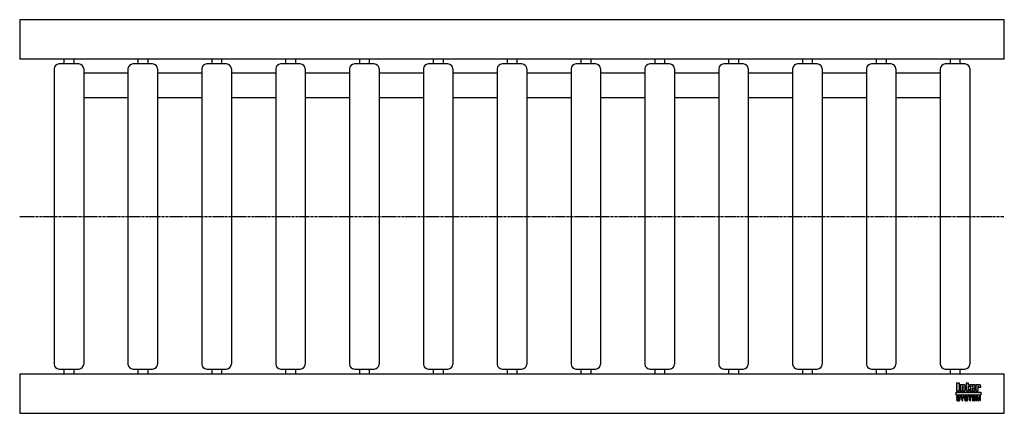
# Model space of a CAD drawing. Header units: millimetres. Extents: x 0 to 1000, y -200 to 200.
import ezdxf

# ---------------------------------------------------------------- set-up
doc = ezdxf.new("R2010")
doc.units = ezdxf.units.MM
doc.header["$LTSCALE"] = 2
doc.linetypes.add('CENTER', pattern=[2, 1.25, -0.25, 0.25, -0.25])
doc.layers.get('0').update_dxf_attribs({"linetype": 'CONTINUOUS', "lineweight": 50})
for name, color, linetype, lineweight in [('Centre Lines', 4, 'CENTER', 25), ('Frame', 1, 'CONTINUOUS', 25), ('Midi', 70, 'CONTINUOUS', 25), ('Rollers', 7, 'CONTINUOUS', 25)]:
    doc.layers.add(name, color=color, linetype=linetype, lineweight=lineweight)

# ---------------------------------------------------------------- blocks, each defined once
blk = doc.blocks.new('A$C0E344FC3')
at = {"layer": 'Rollers'}
for p, q in [((25, 155), (5, 155)), ((10, 160), (10, 155)), ((20, 160), (20, 155)), ((0, 150), (0, -150)), ((30, 150), (30, -150)), ((5, -155), (25, -155)), ((10, -155), (10, -160)), ((20, -155), (20, -160))]:
    blk.add_line(p, q, dxfattribs=at)
for centre, start, end in [((5, 150), 90, 180), ((25, 150), 0, 90), ((5, -150), 180, 270), ((25, -150), 270, 0)]:
    blk.add_arc(centre, 5, start, end, dxfattribs=at)

msp = doc.modelspace()

# ---------------------------------------------------------------- hatches: boundary and pattern name
at = {"layer": 'Frame'}
h = msp.add_hatch(color=254, dxfattribs=at)
h.paths.add_polyline_path([(973.3, -172.7), (973.3, -172.6), (973.4, -172.6), (973.4, -172.5), (973.4, -172.5), (973.5, -172.5), (973.6, -172.5), (973.7, -172.5), (973.7, -172.5), (973.8, -172.5), (973.8, -172.6), (973.9, -172.6), (973.9, -172.7), (973.9, -172.8), (973.9, -172.9), (973.9, -173.5), (976.1, -173.5), (976.1, -172.8), (976.1, -172.6), (976.1, -172.4), (976.1, -172.2), (976, -172), (975.9, -171.9), (975.9, -171.7), (975.8, -171.6), (975.7, -171.5), (975.6, -171.4), (975.5, -171.3), (975.4, -171.2), (975.2, -171.1), (975.1, -171.1), (974.9, -171), (974.7, -171), (974.6, -171), (974.5, -171), (974.4, -171), (974.3, -171), (974.2, -171), (974.1, -171.1), (974, -171.1), (973.9, -171.1), (973.9, -171.1), (973.8, -171.1), (973.7, -171.2), (973.6, -171.2), (973.5, -171.2), (973.5, -171.3), (973.4, -171.3), (973.3, -171.4), (973.2, -171.4), (973.2, -171), (971, -171), (971, -177.3), (973.3, -177.3), (973.3, -172.9), (973.3, -172.8)])
h.paths.add_polyline_path([(970.4, -172.5), (970.4, -172.3), (970.4, -172.1), (970.4, -171.9), (970.4, -171.8), (970.3, -171.7), (970.3, -171.5), (970.2, -171.4), (970.1, -171.3), (970, -171.3), (969.9, -171.2), (969.8, -171.1), (969.6, -171.1), (969.5, -171.1), (969.3, -171), (969.1, -171), (968.9, -171), (966.7, -171), (966.5, -171), (966.3, -171), (966.1, -171.1), (965.9, -171.1), (965.8, -171.1), (965.7, -171.2), (965.6, -171.3), (965.5, -171.3), (965.4, -171.4), (965.3, -171.5), (965.3, -171.7), (965.2, -171.8), (965.2, -171.9), (965.2, -172.1), (965.2, -172.3), (965.2, -172.5), (965.2, -175.9), (965.2, -176.1), (965.2, -176.3), (965.2, -176.4), (965.2, -176.6), (965.3, -176.7), (965.3, -176.8), (965.4, -176.9), (965.5, -177), (965.6, -177.1), (965.7, -177.1), (965.8, -177.2), (965.9, -177.2), (966.1, -177.3), (966.3, -177.3), (966.5, -177.3), (966.7, -177.3), (968.9, -177.3), (969.1, -177.3), (969.3, -177.3), (969.5, -177.3), (969.6, -177.2), (969.8, -177.2), (969.9, -177.1), (970, -177.1), (970.1, -177), (970.2, -176.9), (970.3, -176.8), (970.3, -176.7), (970.4, -176.6), (970.4, -176.4), (970.4, -176.3), (970.4, -176.1), (970.4, -175.9), (970.4, -174.8), (968.1, -174.8), (968.1, -175.6), (968.1, -175.8), (968.1, -175.8), (968.1, -175.9), (968, -176), (968, -176), (967.9, -176.1), (967.9, -176.1), (967.8, -176.1), (967.7, -176.1), (967.7, -176.1), (967.6, -176), (967.6, -176), (967.5, -175.9), (967.5, -175.8), (967.5, -175.8), (967.5, -175.6), (967.5, -174.3), (970.4, -174.3)])
h.paths.add_polyline_path([(968.1, -173.2), (967.5, -173.2), (967.5, -172.7), (967.5, -172.6), (967.5, -172.5), (967.5, -172.4), (967.5, -172.3), (967.6, -172.3), (967.6, -172.2), (967.7, -172.2), (967.8, -172.2), (967.9, -172.2), (968, -172.2), (968, -172.3), (968.1, -172.3), (968.1, -172.4), (968.1, -172.5), (968.1, -172.6), (968.1, -172.7)], flags=16)
h.paths.add_polyline_path([(963.7, -172.3), (964.6, -172.3), (964.6, -171), (963.7, -171), (963.7, -169.3), (961.4, -169.3), (961.4, -171), (960.8, -171), (960.8, -172.3), (961.4, -172.3), (961.4, -175.9), (961.4, -176.1), (961.4, -176.2), (961.4, -176.4), (961.5, -176.5), (961.5, -176.7), (961.6, -176.8), (961.6, -176.9), (961.7, -177), (961.8, -177), (961.9, -177.1), (962, -177.2), (962.2, -177.2), (962.3, -177.2), (962.5, -177.3), (962.7, -177.3), (962.9, -177.3), (964.6, -177.3), (964.6, -176.1), (964.2, -176.1), (964.1, -176.1), (964, -176.1), (963.9, -176.1), (963.8, -176), (963.8, -176), (963.7, -175.9), (963.7, -175.9), (963.7, -175.8)])
h.paths.add_polyline_path([(960.3, -172.8), (960.3, -172.6), (960.3, -172.4), (960.3, -172.2), (960.2, -172), (960.2, -171.9), (960.1, -171.7), (960, -171.6), (959.9, -171.5), (959.8, -171.4), (959.7, -171.3), (959.5, -171.2), (959.4, -171.1), (959.3, -171.1), (959.1, -171), (958.9, -171), (958.7, -171), (958.6, -171), (958.5, -171), (958.4, -171), (958.3, -171), (958.3, -171.1), (958.2, -171.1), (958.1, -171.1), (958, -171.1), (957.9, -171.1), (957.8, -171.2), (957.7, -171.2), (957.6, -171.2), (957.6, -171.3), (957.5, -171.3), (957.4, -171.4), (957.3, -171.4), (957.3, -171), (955.1, -171), (955.1, -177.3), (957.4, -177.3), (957.4, -172.9), (957.4, -172.8), (957.4, -172.7), (957.4, -172.6), (957.5, -172.6), (957.5, -172.5), (957.5, -172.5), (957.6, -172.5), (957.7, -172.5), (957.8, -172.5), (957.8, -172.5), (957.9, -172.5), (958, -172.6), (958, -172.6), (958, -172.7), (958, -172.8), (958, -172.9), (958, -177.3), (960.3, -177.3)])
h.paths.add_polyline_path([(954.4, -169.3), (951.3, -169.3), (951.3, -177.3), (954.4, -177.3)])
msp.add_hatch(color=1, dxfattribs=at).paths.add_polyline_path([(976.2, -181.6), (976.2, -178.4), (951.2, -178.4), (951.2, -181.6)])
h = msp.add_hatch(color=7, dxfattribs=at)
h.paths.add_polyline_path([(972.8, -182.7), (971.5, -182.7), (971.5, -187.1), (972.3, -187.1), (972.3, -183.4), (972.4, -183.4), (973.2, -187.1), (974.1, -187.1), (974.9, -183.4), (975, -183.4), (975, -187.1), (975.8, -187.1), (975.8, -182.7), (974.5, -182.7), (973.7, -186.2)])
h.paths.add_polyline_path([(970.8, -182.7), (967.5, -182.7), (967.5, -187.1), (970.9, -187.1), (970.9, -186.4), (968.4, -186.4), (968.4, -185.2), (970.6, -185.2), (970.6, -184.4), (968.4, -184.4), (968.4, -183.4), (970.8, -183.4)])
h.paths.add_polyline_path([(967.1, -182.7), (963.4, -182.7), (963.4, -183.4), (964.7, -183.4), (964.7, -187.1), (965.7, -187.1), (965.7, -183.4), (967.1, -183.4)])
h.paths.add_polyline_path([(962.5, -182.9), (962.3, -182.8), (962.2, -182.7), (962, -182.6), (961.8, -182.6), (961.5, -182.6), (961.3, -182.6), (961.1, -182.6), (960.9, -182.6), (960.7, -182.6), (960.6, -182.7), (960.4, -182.7), (960.3, -182.8), (960.2, -182.8), (960, -182.9), (959.9, -183), (959.9, -183.1), (959.8, -183.2), (959.7, -183.3), (959.7, -183.5), (959.6, -183.6), (959.6, -183.8), (959.6, -183.9), (959.6, -184.1), (959.6, -184.2), (959.6, -184.4), (959.7, -184.5), (959.8, -184.6), (959.8, -184.7), (959.9, -184.8), (960, -184.9), (960.1, -185), (960.2, -185), (960.3, -185.1), (960.5, -185.1), (960.6, -185.2), (960.8, -185.2), (960.9, -185.2), (961, -185.3), (961.1, -185.3), (961.2, -185.3), (961.2, -185.3), (961.3, -185.3), (961.3, -185.3), (961.4, -185.3), (961.4, -185.3), (961.5, -185.4), (961.7, -185.4), (961.8, -185.4), (962, -185.5), (962.1, -185.5), (962.2, -185.6), (962.3, -185.7), (962.3, -185.8), (962.3, -185.9), (962.3, -186.1), (962.2, -186.2), (962.1, -186.3), (962, -186.4), (961.8, -186.4), (961.7, -186.5), (961.5, -186.5), (961.3, -186.5), (961.2, -186.5), (961, -186.5), (960.8, -186.4), (960.7, -186.3), (960.6, -186.2), (960.5, -186.1), (960.4, -186), (960.4, -185.8), (959.5, -185.8), (959.5, -186), (959.6, -186.2), (959.6, -186.3), (959.7, -186.5), (959.8, -186.6), (959.9, -186.7), (960, -186.8), (960.1, -186.9), (960.2, -187), (960.4, -187.1), (960.5, -187.1), (960.7, -187.2), (960.9, -187.2), (961.1, -187.3), (961.3, -187.3), (961.5, -187.3), (961.6, -187.3), (961.6, -187.3), (961.8, -187.3), (961.9, -187.2), (962, -187.2), (962.2, -187.2), (962.3, -187.1), (962.5, -187), (962.6, -187), (962.7, -186.9), (962.9, -186.7), (963, -186.6), (963.1, -186.4), (963.1, -186.3), (963.2, -186.1), (963.2, -185.8), (963.2, -185.7), (963.2, -185.5), (963.2, -185.4), (963.1, -185.3), (963.1, -185.2), (963, -185.1), (963, -185.1), (962.9, -185), (962.8, -184.9), (962.7, -184.8), (962.6, -184.8), (962.5, -184.7), (962.4, -184.7), (962.2, -184.7), (962.1, -184.6), (961.9, -184.6), (961.8, -184.6), (961.8, -184.5), (961.7, -184.5), (961.6, -184.5), (961.6, -184.5), (961.5, -184.5), (961.4, -184.4), (961.3, -184.4), (961.3, -184.4), (961.2, -184.4), (961.1, -184.4), (961.1, -184.4), (961, -184.4), (960.9, -184.3), (960.9, -184.3), (960.8, -184.3), (960.7, -184.3), (960.6, -184.2), (960.6, -184.2), (960.5, -184.1), (960.5, -184), (960.5, -184), (960.5, -183.9), (960.4, -183.8), (960.5, -183.7), (960.5, -183.6), (960.6, -183.5), (960.7, -183.4), (960.8, -183.4), (961, -183.4), (961.1, -183.3), (961.2, -183.3), (961.4, -183.3), (961.6, -183.4), (961.7, -183.4), (961.9, -183.5), (962, -183.5), (962.1, -183.7), (962.1, -183.8), (962.2, -184), (963.1, -184), (963.1, -183.9), (963, -183.7), (963, -183.6), (963, -183.5), (962.9, -183.4), (962.9, -183.3), (962.8, -183.2), (962.7, -183), (962.6, -182.9)])
h.paths.add_polyline_path([(959.3, -182.7), (958.3, -182.7), (957.4, -184.6), (956.4, -182.7), (955.3, -182.7), (956.9, -185.5), (956.9, -187.1), (957.8, -187.1), (957.8, -185.5)])
h.paths.add_polyline_path([(954.4, -182.9), (954.2, -182.8), (954.1, -182.7), (953.9, -182.6), (953.7, -182.6), (953.5, -182.6), (953.2, -182.6), (953, -182.6), (952.8, -182.6), (952.7, -182.6), (952.5, -182.7), (952.4, -182.7), (952.2, -182.8), (952.1, -182.8), (952, -182.9), (951.9, -183), (951.8, -183.1), (951.7, -183.2), (951.6, -183.3), (951.6, -183.5), (951.6, -183.6), (951.5, -183.8), (951.5, -183.9), (951.5, -184.1), (951.5, -184.2), (951.6, -184.4), (951.6, -184.5), (951.7, -184.6), (951.7, -184.7), (951.8, -184.8), (951.9, -184.9), (952, -185), (952.2, -185), (952.3, -185.1), (952.4, -185.1), (952.5, -185.2), (952.7, -185.2), (952.8, -185.2), (953, -185.3), (953, -185.3), (953.1, -185.3), (953.1, -185.3), (953.2, -185.3), (953.3, -185.3), (953.3, -185.3), (953.4, -185.3), (953.4, -185.4), (953.6, -185.4), (953.7, -185.4), (953.9, -185.5), (954, -185.5), (954.1, -185.6), (954.2, -185.7), (954.2, -185.8), (954.2, -185.9), (954.2, -186.1), (954.1, -186.2), (954, -186.3), (953.9, -186.4), (953.8, -186.4), (953.6, -186.5), (953.4, -186.5), (953.2, -186.5), (953.1, -186.5), (952.9, -186.5), (952.8, -186.4), (952.6, -186.3), (952.5, -186.2), (952.4, -186.1), (952.4, -186), (952.4, -185.8), (951.5, -185.8), (951.5, -186), (951.5, -186.2), (951.5, -186.3), (951.6, -186.5), (951.7, -186.6), (951.8, -186.7), (951.9, -186.8), (952, -186.9), (952.1, -187), (952.3, -187.1), (952.5, -187.1), (952.6, -187.2), (952.8, -187.2), (953, -187.3), (953.2, -187.3), (953.4, -187.3), (953.5, -187.3), (953.6, -187.3), (953.7, -187.3), (953.8, -187.2), (954, -187.2), (954.1, -187.2), (954.3, -187.1), (954.4, -187), (954.5, -187), (954.7, -186.9), (954.8, -186.7), (954.9, -186.6), (955, -186.4), (955.1, -186.3), (955.1, -186.1), (955.1, -185.8), (955.1, -185.7), (955.1, -185.5), (955.1, -185.4), (955.1, -185.3), (955, -185.2), (955, -185.1), (954.9, -185.1), (954.8, -185), (954.7, -184.9), (954.6, -184.8), (954.5, -184.8), (954.4, -184.7), (954.3, -184.7), (954.1, -184.7), (954, -184.6), (953.8, -184.6), (953.8, -184.6), (953.7, -184.5), (953.6, -184.5), (953.6, -184.5), (953.5, -184.5), (953.4, -184.5), (953.3, -184.4), (953.3, -184.4), (953.2, -184.4), (953.1, -184.4), (953.1, -184.4), (953, -184.4), (952.9, -184.4), (952.9, -184.3), (952.8, -184.3), (952.7, -184.3), (952.6, -184.3), (952.6, -184.2), (952.5, -184.2), (952.5, -184.1), (952.4, -184), (952.4, -184), (952.4, -183.9), (952.4, -183.8), (952.4, -183.7), (952.5, -183.6), (952.6, -183.5), (952.7, -183.4), (952.8, -183.4), (952.9, -183.4), (953, -183.3), (953.2, -183.3), (953.3, -183.3), (953.5, -183.4), (953.7, -183.4), (953.8, -183.5), (953.9, -183.5), (954, -183.7), (954.1, -183.8), (954.1, -184), (955, -184), (955, -183.9), (955, -183.7), (955, -183.6), (954.9, -183.5), (954.9, -183.4), (954.8, -183.3), (954.7, -183.2), (954.6, -183), (954.5, -182.9)])

# ---------------------------------------------------------------- linework, layer by layer
at = {"layer": 'Centre Lines'}
msp.add_line((0, 0), (1000, 0), dxfattribs=at)
at = {"layer": 'Frame', "color": 7, "linetype": 'Continuous'}
for p, q in [((951.3, -169.3), (951.3, -177.3)), ((954.4, -169.3), (951.3, -169.3)), ((954.4, -177.3), (954.4, -169.3)), ((963.7, -169.3), (961.4, -169.3)), ((961.4, -169.3), (961.4, -171)), ((963.7, -171), (963.7, -169.3)), ((951.3, -177.3), (954.4, -177.3)), ((955.1, -171), (955.1, -177.3)), ((957.3, -171), (955.1, -171)), ((955.1, -177.3), (957.4, -177.3)), ((957.3, -171.4), (957.3, -171)), ((957.4, -171.4), (957.3, -171.4)), ((957.5, -171.3), (957.4, -171.4)), ((957.4, -172.7), (957.4, -172.6)), ((957.4, -172.6), (957.5, -172.6)), ((957.4, -172.8), (957.4, -172.7)), ((957.4, -172.9), (957.4, -172.8)), ((957.4, -177.3), (957.4, -172.9)), ((957.6, -171.3), (957.5, -171.3)), ((957.5, -172.6), (957.5, -172.5)), ((957.5, -172.5), (957.5, -172.5)), ((957.5, -172.5), (957.6, -172.5)), ((957.7, -171.2), (957.6, -171.2)), ((957.6, -171.2), (957.6, -171.3)), ((957.6, -172.5), (957.7, -172.5)), ((957.8, -171.2), (957.7, -171.2)), ((957.7, -172.5), (957.8, -172.5)), ((957.9, -171.1), (957.8, -171.2)), ((957.8, -172.5), (957.8, -172.5)), ((957.8, -172.5), (957.9, -172.5)), ((958, -171.1), (957.9, -171.1)), ((957.9, -172.5), (958, -172.6)), ((958.1, -171.1), (958, -171.1)), ((958, -172.6), (958, -172.7)), ((958, -172.6), (958, -172.6)), ((958, -172.7), (958, -172.8)), ((958, -172.8), (958, -172.9)), ((958, -172.9), (958, -177.3)), ((958, -177.3), (960.3, -177.3)), ((958.2, -171.1), (958.1, -171.1)), ((958.3, -171.1), (958.2, -171.1)), ((958.4, -171), (958.3, -171)), ((958.3, -171), (958.3, -171.1)), ((958.5, -171), (958.4, -171)), ((958.6, -171), (958.5, -171)), ((958.7, -171), (958.6, -171)), ((958.9, -171), (958.7, -171)), ((959.1, -171), (958.9, -171)), ((959.3, -171.1), (959.1, -171)), ((959.4, -171.1), (959.3, -171.1)), ((959.5, -171.2), (959.4, -171.1)), ((959.7, -171.3), (959.5, -171.2)), ((959.8, -171.4), (959.7, -171.3)), ((959.9, -171.5), (959.8, -171.4)), ((960, -171.6), (959.9, -171.5)), ((960.1, -171.7), (960, -171.6)), ((960.2, -171.9), (960.1, -171.7)), ((960.2, -172), (960.2, -171.9)), ((960.3, -172.2), (960.2, -172)), ((960.3, -172.4), (960.3, -172.2)), ((960.3, -172.6), (960.3, -172.4)), ((960.3, -172.8), (960.3, -172.6)), ((960.3, -177.3), (960.3, -172.8)), ((961.4, -171), (960.8, -171)), ((960.8, -171), (960.8, -172.3)), ((960.8, -172.3), (961.4, -172.3)), ((961.4, -172.3), (961.4, -175.9)), ((961.4, -175.9), (961.4, -176.1)), ((961.4, -176.1), (961.4, -176.2)), ((961.4, -176.2), (961.4, -176.4)), ((961.4, -176.4), (961.5, -176.5)), ((961.5, -176.5), (961.5, -176.7)), ((961.5, -176.7), (961.6, -176.8)), ((961.6, -176.8), (961.6, -176.9)), ((961.6, -176.9), (961.7, -177)), ((961.7, -177), (961.8, -177)), ((961.8, -177), (961.9, -177.1)), ((961.9, -177.1), (962, -177.2)), ((962, -177.2), (962.2, -177.2)), ((962.2, -177.2), (962.3, -177.2)), ((962.3, -177.2), (962.5, -177.3)), ((962.5, -177.3), (962.7, -177.3)), ((962.7, -177.3), (962.9, -177.3)), ((962.9, -177.3), (964.6, -177.3)), ((964.6, -171), (963.7, -171)), ((963.7, -175.8), (963.7, -172.3)), ((963.7, -172.3), (964.6, -172.3)), ((963.7, -175.9), (963.7, -175.8)), ((963.8, -176), (963.7, -175.9)), ((963.7, -175.9), (963.7, -175.9)), ((963.9, -176.1), (963.8, -176)), ((963.8, -176), (963.8, -176)), ((964, -176.1), (963.9, -176.1)), ((964.1, -176.1), (964, -176.1)), ((964.2, -176.1), (964.1, -176.1)), ((964.6, -176.1), (964.2, -176.1)), ((964.6, -172.3), (964.6, -171)), ((964.6, -177.3), (964.6, -176.1)), ((965.3, -171.7), (965.2, -171.8)), ((965.2, -171.8), (965.2, -171.9)), ((965.2, -171.9), (965.2, -172.1)), ((965.2, -172.1), (965.2, -172.3)), ((965.2, -172.3), (965.2, -172.5)), ((965.2, -172.5), (965.2, -175.9)), ((965.2, -175.9), (965.2, -176.1)), ((965.2, -176.1), (965.2, -176.3)), ((965.2, -176.3), (965.2, -176.4)), ((965.2, -176.4), (965.2, -176.6)), ((965.2, -176.6), (965.3, -176.7)), ((965.4, -171.4), (965.3, -171.5)), ((965.3, -171.5), (965.3, -171.7)), ((965.3, -176.7), (965.3, -176.8)), ((965.3, -176.8), (965.4, -176.9)), ((965.5, -171.3), (965.4, -171.4)), ((965.4, -176.9), (965.5, -177)), ((965.6, -171.3), (965.5, -171.3)), ((965.5, -177), (965.6, -177.1)), ((965.7, -171.2), (965.6, -171.3)), ((965.6, -177.1), (965.7, -177.1)), ((965.8, -171.1), (965.7, -171.2)), ((965.7, -177.1), (965.8, -177.2)), ((965.9, -171.1), (965.8, -171.1)), ((965.8, -177.2), (965.9, -177.2)), ((966.1, -171.1), (965.9, -171.1)), ((965.9, -177.2), (966.1, -177.3)), ((966.3, -171), (966.1, -171.1)), ((966.1, -177.3), (966.3, -177.3)), ((966.5, -171), (966.3, -171)), ((966.3, -177.3), (966.5, -177.3)), ((966.7, -171), (966.5, -171)), ((966.5, -177.3), (966.7, -177.3)), ((968.9, -171), (966.7, -171)), ((966.7, -177.3), (968.9, -177.3)), ((967.5, -172.4), (967.5, -172.3)), ((967.5, -172.3), (967.6, -172.3)), ((967.5, -172.5), (967.5, -172.4)), ((967.5, -172.6), (967.5, -172.5)), ((967.5, -172.7), (967.5, -172.6)), ((967.5, -173.2), (967.5, -172.7)), ((968.1, -173.2), (967.5, -173.2)), ((967.5, -175.6), (967.5, -174.3)), ((967.5, -174.3), (970.4, -174.3)), ((967.5, -175.8), (967.5, -175.6)), ((967.5, -175.9), (967.5, -175.8)), ((967.5, -175.8), (967.5, -175.8)), ((967.6, -176), (967.5, -175.9)), ((967.6, -172.3), (967.6, -172.2)), ((967.6, -172.2), (967.7, -172.2)), ((967.7, -176.1), (967.6, -176)), ((967.6, -176), (967.6, -176)), ((967.7, -172.2), (967.8, -172.2)), ((967.8, -176.1), (967.7, -176.1)), ((967.7, -176.1), (967.7, -176.1)), ((967.8, -172.2), (967.9, -172.2)), ((967.9, -176.1), (967.8, -176.1)), ((967.9, -172.2), (968, -172.2)), ((968, -176), (967.9, -176.1)), ((967.9, -176.1), (967.9, -176.1)), ((968, -172.2), (968, -172.3)), ((968, -172.3), (968.1, -172.3)), ((968.1, -175.9), (968, -176)), ((968, -176), (968, -176)), ((968.1, -172.3), (968.1, -172.4)), ((968.1, -172.4), (968.1, -172.5)), ((968.1, -172.5), (968.1, -172.6)), ((968.1, -172.6), (968.1, -172.7)), ((968.1, -172.7), (968.1, -173.2)), ((968.1, -174.8), (968.1, -175.6)), ((970.4, -174.8), (968.1, -174.8)), ((968.1, -175.6), (968.1, -175.8)), ((968.1, -175.8), (968.1, -175.8)), ((968.1, -175.8), (968.1, -175.9)), ((969.1, -171), (968.9, -171)), ((968.9, -177.3), (969.1, -177.3)), ((969.3, -171), (969.1, -171)), ((969.1, -177.3), (969.3, -177.3)), ((969.5, -171.1), (969.3, -171)), ((969.3, -177.3), (969.5, -177.3)), ((969.6, -171.1), (969.5, -171.1)), ((969.5, -177.3), (969.6, -177.2)), ((969.8, -171.1), (969.6, -171.1)), ((969.6, -177.2), (969.8, -177.2)), ((969.9, -171.2), (969.8, -171.1)), ((969.8, -177.2), (969.9, -177.1)), ((970, -171.3), (969.9, -171.2)), ((969.9, -177.1), (970, -177.1)), ((970.1, -171.3), (970, -171.3)), ((970, -177.1), (970.1, -177)), ((970.2, -171.4), (970.1, -171.3)), ((970.1, -177), (970.2, -176.9)), ((970.3, -171.5), (970.2, -171.4)), ((970.2, -176.9), (970.3, -176.8)), ((970.3, -171.7), (970.3, -171.5)), ((970.4, -171.8), (970.3, -171.7)), ((970.3, -176.7), (970.4, -176.6)), ((970.3, -176.8), (970.3, -176.7)), ((970.4, -171.9), (970.4, -171.8)), ((970.4, -172.1), (970.4, -171.9)), ((970.4, -172.3), (970.4, -172.1)), ((970.4, -172.5), (970.4, -172.3)), ((970.4, -174.3), (970.4, -172.5)), ((970.4, -175.9), (970.4, -174.8)), ((970.4, -176.1), (970.4, -175.9)), ((970.4, -176.3), (970.4, -176.1)), ((970.4, -176.4), (970.4, -176.3)), ((970.4, -176.6), (970.4, -176.4)), ((971, -171), (971, -177.3)), ((973.2, -171), (971, -171)), ((971, -177.3), (973.3, -177.3)), ((973.2, -171.4), (973.2, -171)), ((973.3, -171.4), (973.2, -171.4)), ((973.4, -171.3), (973.3, -171.4)), ((973.3, -172.7), (973.3, -172.6)), ((973.3, -172.6), (973.4, -172.6)), ((973.3, -172.8), (973.3, -172.7)), ((973.3, -172.9), (973.3, -172.8)), ((973.3, -177.3), (973.3, -172.9)), ((973.5, -171.3), (973.4, -171.3)), ((973.4, -172.6), (973.4, -172.5)), ((973.4, -172.5), (973.4, -172.5)), ((973.4, -172.5), (973.5, -172.5)), ((973.6, -171.2), (973.5, -171.2)), ((973.5, -171.2), (973.5, -171.3)), ((973.5, -172.5), (973.6, -172.5)), ((973.7, -171.2), (973.6, -171.2)), ((973.6, -172.5), (973.7, -172.5)), ((973.8, -171.1), (973.7, -171.2)), ((973.7, -172.5), (973.7, -172.5)), ((973.7, -172.5), (973.8, -172.5)), ((973.9, -171.1), (973.8, -171.1)), ((973.8, -172.5), (973.8, -172.6)), ((973.8, -172.6), (973.9, -172.6)), ((974, -171.1), (973.9, -171.1)), ((973.9, -171.1), (973.9, -171.1)), ((973.9, -172.6), (973.9, -172.7)), ((973.9, -172.7), (973.9, -172.8)), ((973.9, -172.8), (973.9, -172.9)), ((973.9, -172.9), (973.9, -173.5)), ((973.9, -173.5), (976.1, -173.5)), ((974.1, -171.1), (974, -171.1)), ((974.2, -171), (974.1, -171.1)), ((974.3, -171), (974.2, -171)), ((974.4, -171), (974.3, -171)), ((974.5, -171), (974.4, -171)), ((974.6, -171), (974.5, -171)), ((974.7, -171), (974.6, -171)), ((974.9, -171), (974.7, -171)), ((975.1, -171.1), (974.9, -171)), ((975.2, -171.1), (975.1, -171.1)), ((975.4, -171.2), (975.2, -171.1)), ((975.5, -171.3), (975.4, -171.2)), ((975.6, -171.4), (975.5, -171.3)), ((975.7, -171.5), (975.6, -171.4)), ((975.8, -171.6), (975.7, -171.5)), ((975.9, -171.7), (975.8, -171.6)), ((975.9, -171.9), (975.9, -171.7)), ((976, -172), (975.9, -171.9)), ((976.1, -172.2), (976, -172)), ((976.1, -172.4), (976.1, -172.2)), ((976.1, -172.6), (976.1, -172.4)), ((976.1, -172.8), (976.1, -172.6)), ((976.1, -173.5), (976.1, -172.8)), ((951.6, -183.6), (951.5, -183.8)), ((951.5, -183.8), (951.5, -183.9)), ((951.5, -183.9), (951.5, -184.1)), ((951.5, -184.1), (951.5, -184.2)), ((951.5, -184.2), (951.6, -184.4)), ((951.5, -185.8), (951.5, -186)), ((952.4, -185.8), (951.5, -185.8)), ((951.5, -186), (951.5, -186.2)), ((951.5, -186.2), (951.5, -186.3)), ((951.5, -186.3), (951.6, -186.5)), ((951.7, -183.2), (951.6, -183.3)), ((951.6, -183.3), (951.6, -183.5)), ((951.6, -183.5), (951.6, -183.6)), ((951.6, -184.4), (951.6, -184.5)), ((951.6, -184.5), (951.7, -184.6)), ((951.6, -186.5), (951.7, -186.6)), ((951.8, -183.1), (951.7, -183.2)), ((951.7, -184.6), (951.7, -184.7)), ((951.7, -184.7), (951.8, -184.8)), ((951.7, -186.6), (951.8, -186.7)), ((951.9, -183), (951.8, -183.1)), ((951.8, -184.8), (951.9, -184.9)), ((951.8, -186.7), (951.9, -186.8)), ((952, -182.9), (951.9, -183)), ((951.9, -184.9), (952, -185)), ((951.9, -186.8), (952, -186.9)), ((952.1, -182.8), (952, -182.9)), ((952, -185), (952.2, -185)), ((952, -186.9), (952.1, -187)), ((952.2, -182.8), (952.1, -182.8)), ((952.1, -187), (952.3, -187.1)), ((952.4, -182.7), (952.2, -182.8)), ((952.2, -185), (952.3, -185.1)), ((952.3, -185.1), (952.4, -185.1)), ((952.3, -187.1), (952.5, -187.1)), ((952.5, -182.7), (952.4, -182.7)), ((952.4, -183.7), (952.5, -183.6)), ((952.4, -183.8), (952.4, -183.7)), ((952.4, -183.9), (952.4, -183.8)), ((952.4, -184), (952.4, -183.9)), ((952.5, -184.1), (952.4, -184)), ((952.4, -184), (952.4, -184)), ((952.4, -185.1), (952.5, -185.2)), ((952.4, -186), (952.4, -185.8)), ((952.4, -186.1), (952.4, -186)), ((952.5, -186.2), (952.4, -186.1)), ((952.7, -182.6), (952.5, -182.7)), ((952.5, -183.6), (952.6, -183.5)), ((952.5, -184.2), (952.5, -184.1)), ((952.6, -184.2), (952.5, -184.2)), ((952.5, -185.2), (952.7, -185.2)), ((952.6, -186.3), (952.5, -186.2)), ((952.5, -187.1), (952.6, -187.2)), ((952.6, -183.5), (952.7, -183.4)), ((952.6, -184.3), (952.6, -184.2)), ((952.7, -184.3), (952.6, -184.3)), ((952.8, -186.4), (952.6, -186.3)), ((952.6, -187.2), (952.8, -187.2)), ((952.8, -182.6), (952.7, -182.6)), ((952.7, -183.4), (952.8, -183.4)), ((952.8, -184.3), (952.7, -184.3)), ((952.7, -185.2), (952.8, -185.2)), ((953, -182.6), (952.8, -182.6)), ((952.8, -183.4), (952.9, -183.4)), ((952.9, -184.3), (952.8, -184.3)), ((952.8, -185.2), (953, -185.3)), ((952.9, -186.5), (952.8, -186.4)), ((952.8, -187.2), (953, -187.3)), ((952.9, -183.4), (953, -183.3)), ((952.9, -184.4), (952.9, -184.3)), ((953, -184.4), (952.9, -184.4)), ((953.1, -186.5), (952.9, -186.5)), ((953.2, -182.6), (953, -182.6)), ((953, -183.3), (953.2, -183.3)), ((953.1, -184.4), (953, -184.4)), ((953, -185.3), (953, -185.3)), ((953, -185.3), (953.1, -185.3)), ((953, -187.3), (953.2, -187.3)), ((953.2, -184.4), (953.1, -184.4)), ((953.1, -184.4), (953.1, -184.4)), ((953.1, -185.3), (953.1, -185.3)), ((953.1, -185.3), (953.2, -185.3)), ((953.2, -186.5), (953.1, -186.5)), ((953.5, -182.6), (953.2, -182.6)), ((953.2, -183.3), (953.3, -183.3)), ((953.3, -184.4), (953.2, -184.4)), ((953.2, -185.3), (953.3, -185.3)), ((953.4, -186.5), (953.2, -186.5)), ((953.2, -187.3), (953.4, -187.3)), ((953.3, -183.3), (953.5, -183.4)), ((953.4, -184.5), (953.3, -184.4)), ((953.3, -184.4), (953.3, -184.4)), ((953.3, -185.3), (953.3, -185.3)), ((953.3, -185.3), (953.4, -185.3)), ((953.5, -184.5), (953.4, -184.5)), ((953.4, -185.3), (953.4, -185.4)), ((953.4, -185.4), (953.6, -185.4)), ((953.6, -186.5), (953.4, -186.5)), ((953.4, -187.3), (953.5, -187.3)), ((953.7, -182.6), (953.5, -182.6)), ((953.5, -183.4), (953.7, -183.4)), ((953.6, -184.5), (953.5, -184.5)), ((953.5, -187.3), (953.6, -187.3)), ((953.7, -184.5), (953.6, -184.5)), ((953.6, -184.5), (953.6, -184.5)), ((953.6, -185.4), (953.7, -185.4)), ((953.8, -186.4), (953.6, -186.5)), ((953.6, -187.3), (953.7, -187.3)), ((953.9, -182.6), (953.7, -182.6)), ((953.7, -183.4), (953.8, -183.5)), ((953.8, -184.6), (953.7, -184.5)), ((953.7, -185.4), (953.9, -185.5)), ((953.7, -187.3), (953.8, -187.2)), ((953.8, -183.5), (953.9, -183.5)), ((954, -184.6), (953.8, -184.6)), ((953.8, -184.6), (953.8, -184.6)), ((953.9, -186.4), (953.8, -186.4)), ((953.8, -187.2), (954, -187.2)), ((954.1, -182.7), (953.9, -182.6)), ((953.9, -183.5), (954, -183.7)), ((953.9, -185.5), (954, -185.5)), ((954, -186.3), (953.9, -186.4)), ((954, -183.7), (954.1, -183.8)), ((954.1, -184.7), (954, -184.6)), ((954, -185.5), (954.1, -185.6)), ((954.1, -186.2), (954, -186.3)), ((954, -187.2), (954.1, -187.2)), ((954.2, -182.8), (954.1, -182.7)), ((954.1, -183.8), (954.1, -184)), ((954.1, -184), (955, -184)), ((954.3, -184.7), (954.1, -184.7)), ((954.1, -185.6), (954.2, -185.7)), ((954.2, -186.1), (954.1, -186.2)), ((954.1, -187.2), (954.3, -187.1)), ((954.4, -182.9), (954.2, -182.8)), ((954.2, -185.7), (954.2, -185.8)), ((954.2, -185.8), (954.2, -185.9)), ((954.2, -185.9), (954.2, -186.1)), ((954.4, -184.7), (954.3, -184.7)), ((954.3, -187.1), (954.4, -187)), ((954.5, -182.9), (954.4, -182.9)), ((954.5, -184.8), (954.4, -184.7)), ((954.4, -187), (954.5, -187)), ((954.6, -183), (954.5, -182.9)), ((954.6, -184.8), (954.5, -184.8)), ((954.5, -187), (954.7, -186.9)), ((954.7, -183.2), (954.6, -183)), ((954.7, -184.9), (954.6, -184.8)), ((954.8, -183.3), (954.7, -183.2)), ((954.8, -185), (954.7, -184.9)), ((954.7, -186.9), (954.8, -186.7)), ((954.9, -183.4), (954.8, -183.3)), ((954.9, -185.1), (954.8, -185)), ((954.8, -186.7), (954.9, -186.6)), ((954.9, -183.5), (954.9, -183.4)), ((955, -183.6), (954.9, -183.5)), ((955, -185.1), (954.9, -185.1)), ((954.9, -186.6), (955, -186.4)), ((955, -183.7), (955, -183.6)), ((955, -183.9), (955, -183.7)), ((955, -184), (955, -183.9)), ((955, -185.2), (955, -185.1)), ((955.1, -185.3), (955, -185.2)), ((955, -186.4), (955.1, -186.3)), ((955.1, -185.4), (955.1, -185.3)), ((955.1, -185.5), (955.1, -185.4)), ((955.1, -185.7), (955.1, -185.5)), ((955.1, -185.8), (955.1, -185.7)), ((955.1, -186.1), (955.1, -185.8)), ((955.1, -186.3), (955.1, -186.1)), ((955.3, -182.7), (956.9, -185.5)), ((956.4, -182.7), (955.3, -182.7)), ((957.4, -184.6), (956.4, -182.7)), ((956.9, -185.5), (956.9, -187.1)), ((956.9, -187.1), (957.8, -187.1)), ((958.3, -182.7), (957.4, -184.6)), ((957.8, -185.5), (959.3, -182.7)), ((957.8, -187.1), (957.8, -185.5)), ((959.3, -182.7), (958.3, -182.7)), ((959.5, -185.8), (959.5, -186)), ((960.4, -185.8), (959.5, -185.8)), ((959.5, -186), (959.6, -186.2)), ((959.7, -183.5), (959.6, -183.6)), ((959.6, -183.6), (959.6, -183.8)), ((959.6, -183.8), (959.6, -183.9)), ((959.6, -183.9), (959.6, -184.1)), ((959.6, -184.1), (959.6, -184.2)), ((959.6, -184.2), (959.6, -184.4)), ((959.6, -184.4), (959.7, -184.5)), ((959.6, -186.2), (959.6, -186.3)), ((959.6, -186.3), (959.7, -186.5)), ((959.8, -183.2), (959.7, -183.3)), ((959.7, -183.3), (959.7, -183.5)), ((959.7, -184.5), (959.8, -184.6)), ((959.7, -186.5), (959.8, -186.6)), ((959.9, -183.1), (959.8, -183.2)), ((959.8, -184.6), (959.8, -184.7)), ((959.8, -184.7), (959.9, -184.8)), ((959.8, -186.6), (959.9, -186.7)), ((960, -182.9), (959.9, -183)), ((959.9, -183), (959.9, -183.1)), ((959.9, -184.8), (960, -184.9)), ((959.9, -186.7), (960, -186.8)), ((960.2, -182.8), (960, -182.9)), ((960, -184.9), (960.1, -185)), ((960, -186.8), (960.1, -186.9)), ((960.1, -185), (960.2, -185)), ((960.1, -186.9), (960.2, -187)), ((960.3, -182.8), (960.2, -182.8)), ((960.2, -185), (960.3, -185.1)), ((960.2, -187), (960.4, -187.1)), ((960.4, -182.7), (960.3, -182.8)), ((960.3, -185.1), (960.5, -185.1)), ((960.6, -182.7), (960.4, -182.7)), ((960.4, -183.8), (960.5, -183.7)), ((960.5, -183.9), (960.4, -183.8)), ((960.4, -186), (960.4, -185.8)), ((960.5, -186.1), (960.4, -186)), ((960.4, -187.1), (960.5, -187.1)), ((960.5, -183.6), (960.6, -183.5)), ((960.5, -183.7), (960.5, -183.6)), ((960.5, -184), (960.5, -183.9)), ((960.5, -184.1), (960.5, -184)), ((960.5, -184), (960.5, -184)), ((960.6, -184.2), (960.5, -184.1)), ((960.5, -185.1), (960.6, -185.2)), ((960.6, -186.2), (960.5, -186.1)), ((960.5, -187.1), (960.7, -187.2)), ((960.7, -182.6), (960.6, -182.7)), ((960.6, -183.5), (960.7, -183.4)), ((960.7, -184.3), (960.6, -184.2)), ((960.6, -184.2), (960.6, -184.2)), ((960.6, -185.2), (960.8, -185.2)), ((960.7, -186.3), (960.6, -186.2)), ((960.9, -182.6), (960.7, -182.6)), ((960.7, -183.4), (960.8, -183.4)), ((960.8, -184.3), (960.7, -184.3)), ((960.8, -186.4), (960.7, -186.3)), ((960.7, -187.2), (960.9, -187.2)), ((960.8, -183.4), (961, -183.4)), ((960.9, -184.3), (960.8, -184.3)), ((960.8, -185.2), (960.9, -185.2)), ((961, -186.5), (960.8, -186.4)), ((961.1, -182.6), (960.9, -182.6)), ((961, -184.4), (960.9, -184.3)), ((960.9, -184.3), (960.9, -184.3)), ((960.9, -185.2), (961, -185.3)), ((960.9, -187.2), (961.1, -187.3)), ((961, -183.4), (961.1, -183.3)), ((961.1, -184.4), (961, -184.4)), ((961, -185.3), (961.1, -185.3)), ((961.2, -186.5), (961, -186.5)), ((961.3, -182.6), (961.1, -182.6)), ((961.1, -183.3), (961.2, -183.3)), ((961.2, -184.4), (961.1, -184.4)), ((961.1, -184.4), (961.1, -184.4)), ((961.1, -185.3), (961.2, -185.3)), ((961.1, -187.3), (961.3, -187.3)), ((961.2, -183.3), (961.4, -183.3)), ((961.3, -184.4), (961.2, -184.4)), ((961.2, -185.3), (961.2, -185.3)), ((961.2, -185.3), (961.3, -185.3)), ((961.3, -186.5), (961.2, -186.5)), ((961.5, -182.6), (961.3, -182.6)), ((961.3, -184.4), (961.3, -184.4)), ((961.4, -184.4), (961.3, -184.4)), ((961.3, -185.3), (961.3, -185.3)), ((961.3, -185.3), (961.4, -185.3)), ((961.5, -186.5), (961.3, -186.5)), ((961.3, -187.3), (961.5, -187.3)), ((961.4, -183.3), (961.6, -183.4)), ((961.5, -184.5), (961.4, -184.4)), ((961.4, -185.3), (961.4, -185.3)), ((961.4, -185.3), (961.5, -185.4)), ((961.8, -182.6), (961.5, -182.6)), ((961.6, -184.5), (961.5, -184.5)), ((961.5, -185.4), (961.7, -185.4)), ((961.7, -186.5), (961.5, -186.5)), ((961.5, -187.3), (961.6, -187.3)), ((961.6, -183.4), (961.7, -183.4)), ((961.7, -184.5), (961.6, -184.5)), ((961.6, -184.5), (961.6, -184.5)), ((961.6, -187.3), (961.8, -187.3)), ((961.6, -187.3), (961.6, -187.3)), ((961.7, -183.4), (961.9, -183.5)), ((961.8, -184.5), (961.7, -184.5)), ((961.7, -185.4), (961.8, -185.4)), ((961.8, -186.4), (961.7, -186.5)), ((962, -182.6), (961.8, -182.6)), ((961.8, -184.6), (961.8, -184.5)), ((961.9, -184.6), (961.8, -184.6)), ((961.8, -185.4), (962, -185.5)), ((962, -186.4), (961.8, -186.4)), ((961.8, -187.3), (961.9, -187.2)), ((961.9, -183.5), (962, -183.5)), ((962.1, -184.6), (961.9, -184.6)), ((961.9, -187.2), (962, -187.2)), ((962.2, -182.7), (962, -182.6)), ((962, -183.5), (962.1, -183.7)), ((962, -185.5), (962.1, -185.5)), ((962.1, -186.3), (962, -186.4)), ((962, -187.2), (962.2, -187.2)), ((962.1, -183.7), (962.1, -183.8)), ((962.1, -183.8), (962.2, -184)), ((962.2, -184.7), (962.1, -184.6)), ((962.1, -185.5), (962.2, -185.6)), ((962.2, -186.2), (962.1, -186.3)), ((962.3, -182.8), (962.2, -182.7)), ((962.2, -184), (963.1, -184)), ((962.4, -184.7), (962.2, -184.7)), ((962.2, -185.6), (962.3, -185.7)), ((962.3, -186.1), (962.2, -186.2)), ((962.2, -187.2), (962.3, -187.1)), ((962.5, -182.9), (962.3, -182.8)), ((962.3, -185.7), (962.3, -185.8)), ((962.3, -185.8), (962.3, -185.9)), ((962.3, -185.9), (962.3, -186.1)), ((962.3, -187.1), (962.5, -187)), ((962.5, -184.7), (962.4, -184.7)), ((962.6, -182.9), (962.5, -182.9)), ((962.6, -184.8), (962.5, -184.7)), ((962.5, -187), (962.6, -187)), ((962.7, -183), (962.6, -182.9)), ((962.7, -184.8), (962.6, -184.8)), ((962.6, -187), (962.7, -186.9)), ((962.8, -183.2), (962.7, -183)), ((962.8, -184.9), (962.7, -184.8)), ((962.7, -186.9), (962.9, -186.7)), ((962.9, -183.3), (962.8, -183.2)), ((962.9, -185), (962.8, -184.9)), ((962.9, -183.4), (962.9, -183.3)), ((963, -183.5), (962.9, -183.4)), ((963, -185.1), (962.9, -185)), ((962.9, -186.7), (963, -186.6)), ((963, -183.6), (963, -183.5)), ((963, -183.7), (963, -183.6)), ((963.1, -183.9), (963, -183.7)), ((963.1, -185.2), (963, -185.1)), ((963, -185.1), (963, -185.1)), ((963, -186.6), (963.1, -186.4)), ((963.1, -184), (963.1, -183.9)), ((963.1, -185.3), (963.1, -185.2)), ((963.2, -185.4), (963.1, -185.3)), ((963.1, -186.3), (963.2, -186.1)), ((963.1, -186.4), (963.1, -186.3)), ((963.2, -185.5), (963.2, -185.4)), ((963.2, -185.7), (963.2, -185.5)), ((963.2, -185.8), (963.2, -185.7)), ((963.2, -186.1), (963.2, -185.8)), ((967.1, -182.7), (963.4, -182.7)), ((963.4, -182.7), (963.4, -183.4)), ((963.4, -183.4), (964.7, -183.4)), ((964.7, -183.4), (964.7, -187.1)), ((964.7, -187.1), (965.7, -187.1)), ((965.7, -183.4), (967.1, -183.4)), ((965.7, -187.1), (965.7, -183.4)), ((967.1, -183.4), (967.1, -182.7)), ((967.5, -182.7), (967.5, -187.1)), ((970.8, -182.7), (967.5, -182.7)), ((967.5, -187.1), (970.9, -187.1)), ((968.4, -184.4), (968.4, -183.4)), ((968.4, -183.4), (970.8, -183.4)), ((970.6, -184.4), (968.4, -184.4)), ((968.4, -186.4), (968.4, -185.2)), ((968.4, -185.2), (970.6, -185.2)), ((970.9, -186.4), (968.4, -186.4)), ((970.6, -185.2), (970.6, -184.4)), ((970.8, -183.4), (970.8, -182.7)), ((970.9, -187.1), (970.9, -186.4)), ((971.5, -182.7), (971.5, -187.1)), ((972.8, -182.7), (971.5, -182.7)), ((971.5, -187.1), (972.3, -187.1)), ((972.3, -187.1), (972.3, -183.4)), ((972.3, -183.4), (972.4, -183.4)), ((972.4, -183.4), (973.2, -187.1)), ((973.7, -186.2), (972.8, -182.7)), ((973.2, -187.1), (974.1, -187.1)), ((974.5, -182.7), (973.7, -186.2)), ((973.7, -186.2), (973.7, -186.2)), ((974.1, -187.1), (974.9, -183.4)), ((975.8, -182.7), (974.5, -182.7)), ((974.9, -183.4), (975, -183.4)), ((975, -183.4), (975, -187.1)), ((975, -187.1), (975.8, -187.1)), ((975.8, -187.1), (975.8, -182.7))]:
    msp.add_line(p, q, dxfattribs=at)
at = {"layer": 'Frame', "color": 1, "linetype": 'Continuous'}
for p, q in [((951.2, -181.6), (951.2, -178.4)), ((951.2, -178.4), (976.2, -178.4)), ((976.2, -178.4), (976.2, -181.6)), ((976.2, -181.6), (951.2, -181.6))]:
    msp.add_line(p, q, dxfattribs=at)
at = {"layer": 'Midi'}
for p, q in [((1000, 200), (0, 200)), ((0, 200), (0, 160)), ((1000, 160), (1000, 200)), ((1000, 160), (0, 160)), ((110, 145.5), (65, 145.5)), ((185, 145.5), (140, 145.5)), ((260, 145.5), (215, 145.5)), ((335, 145.5), (290, 145.5)), ((410, 145.5), (365, 145.5)), ((485, 145.5), (440, 145.5)), ((560, 145.5), (515, 145.5)), ((635, 145.5), (590, 145.5)), ((710, 145.5), (665, 145.5)), ((785, 145.5), (740, 145.5)), ((860, 145.5), (815, 145.5)), ((935, 145.5), (890, 145.5)), ((110, 120.5), (65, 120.5)), ((185, 120.5), (140, 120.5)), ((260, 120.5), (215, 120.5)), ((335, 120.5), (290, 120.5)), ((410, 120.5), (365, 120.5)), ((485, 120.5), (440, 120.5)), ((560, 120.5), (515, 120.5)), ((635, 120.5), (590, 120.5)), ((710, 120.5), (665, 120.5)), ((785, 120.5), (740, 120.5)), ((860, 120.5), (815, 120.5)), ((935, 120.5), (890, 120.5)), ((0, -160), (1000, -160)), ((0, -160), (0, -200)), ((1000, -200), (1000, -160)), ((0, -200), (1000, -200))]:
    msp.add_line(p, q, dxfattribs=at)

# ---------------------------------------------------------------- block references
for p in [(35, 0), (110, 0), (185, 0), (260, 0), (335, 0), (410, 0), (485, 0), (560, 0), (635, 0), (710, 0), (785, 0), (860, 0), (935, 0)]:
    msp.add_blockref('A$C0E344FC3', p)

doc.saveas('drawing.dxf')
